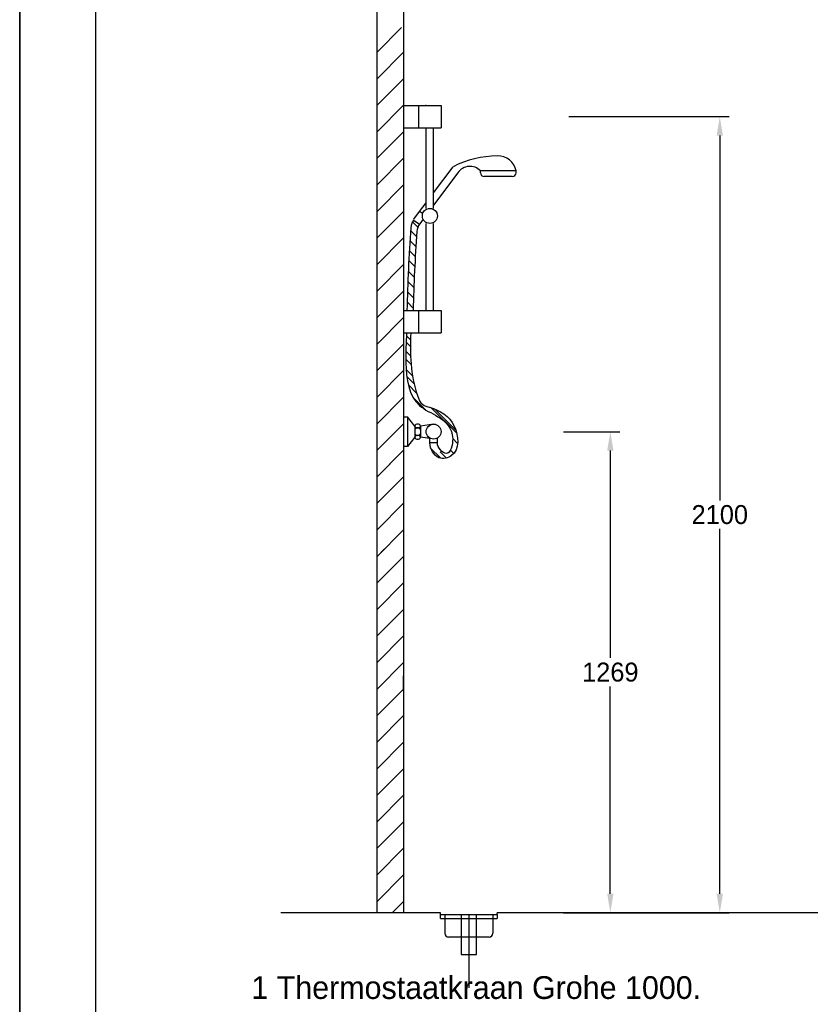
# Model space of a CAD drawing. Extents: x -33748 to 12452, y -14932 to 2888.
# Tile 150 of 194: x -29548 to -27463, y -1039 to 1558. Entities that reach past the tile are written whole.
import ezdxf

# ---------------------------------------------------------------- set-up
doc = ezdxf.new("R2010")
doc.units = 0
doc.header["$LTSCALE"] = 20
doc.linetypes.add('DASHED', pattern=[75, 50, -25])
doc.layers.get('0').update_dxf_attribs({"color": 15, "linetype": 'CONTINUOUS'})
doc.layers.get('DEFPOINTS').update_dxf_attribs({"linetype": 'CONTINUOUS'})
for name, color, linetype in [('00KAD025', 2, 'CONTINUOUS'), ('00KAD070', 5, 'CONTINUOUS'), ('BL$2----', 7, 'CONTINUOUS'), ('LAYER74', 4, 'DASHED'), ('SANITAIR', 7, 'CONTINUOUS'), ('WL$1----', 3, 'CONTINUOUS'), ('WM530----_MAATVOERING', 1, 'CONTINUOUS')]:
    doc.layers.add(name, color=color, linetype=linetype)
doc.dimstyles.new('ISO-25', dxfattribs={"dimscale": 20, "dimtxt": 2.5, "dimasz": 2.5, "dimexe": 1.25, "dimexo": 0.625, "dimtad": 1, "dimtih": 1, "dimdec": 4, "dimtxsty": 'STANDARD', "dimcen": 2.5, "dimazin": 3, "dimtfac": 1, "dimtdec": 4, "dimtmove": 0, "dimatfit": 3, "dimtvp": 1, "dimtolj": 1, "dimtzin": 0})

# ---------------------------------------------------------------- blocks, each defined once
blk = doc.blocks.new('A4-VER')
at = {"layer": '00KAD025', "linetype": 'CONTINUOUS'}
for p, q in [((0, 297), (0, 0)), ((210, 0), (210, 297))]:
    blk.add_line(p, q, dxfattribs=at)
at = {"layer": '00KAD070', "linetype": 'CONTINUOUS'}
blk.add_line((10, 287), (10, 10), dxfattribs=at)
blk = doc.blocks.new('*D69')
at = {"color": 0, "linetype": 'BYBLOCK'}
for p, q in [((-28114.2, 471.7), (-27965.3, 471.7)), ((-27990.3, 421.7), (-27990.3, -125.3)), ((-27990.3, -747.3), (-27990.3, -200.3)), ((-28114.2, -797.3), (-27965.3, -797.3))]:
    blk.add_line(p, q, dxfattribs=at)
for points in [[(-27998.6, 421.7), (-27982, 421.7), (-27990.3, 471.7)], [(-27998.6, -747.3), (-27982, -747.3), (-27990.3, -797.3)]]:
    blk.add_solid(points, dxfattribs=at)
at = {"layer": 'DEFPOINTS', "color": 0, "linetype": 'BYBLOCK'}
for p in [(-28126.7, 471.7), (-27990.3, 471.7), (-28126.7, -797.3)]:
    blk.add_point(p, dxfattribs=at)
at = {"color": 0, "linetype": 'BYBLOCK', "insert": (-27990.3, -162.8), "char_height": 50, "attachment_point": 5}
blk.add_mtext('\\A1;1269', dxfattribs=at)
blk = doc.blocks.new('*D70')
at = {"color": 0, "linetype": 'BYBLOCK'}
for p, q in [((7409.2, 1302.7), (7832, 1302.7)), ((7807, 1252.7), (7807, 290.2)), ((7807, -747.3), (7807, 215.2)), ((7409.2, -797.3), (7832, -797.3))]:
    blk.add_line(p, q, dxfattribs=at)
for points in [[(7798.7, 1252.7), (7815.3, 1252.7), (7807, 1302.7)], [(7798.7, -747.3), (7815.3, -747.3), (7807, -797.3)]]:
    blk.add_solid(points, dxfattribs=at)
at = {"layer": 'DEFPOINTS', "color": 0, "linetype": 'BYBLOCK'}
for p in [(7396.7, 1302.7), (7807, 1302.7), (7396.7, -797.3)]:
    blk.add_point(p, dxfattribs=at)
at = {"color": 0, "linetype": 'BYBLOCK', "insert": (7807, 252.7), "char_height": 50, "attachment_point": 5}
blk.add_mtext('\\A1;2100', dxfattribs=at)

msp = doc.modelspace()

# ---------------------------------------------------------------- linework, layer by layer
at = {"color": 0}
msp.add_line((-28515.74096, 648.83464), (-28529.92082, 663.0145), dxfattribs=at)
at = {"layer": 'LAYER74', "color": 253, "linetype": 'CONTINUOUS'}
for p, q in [((-28605.48549, -797.25418), (-28605.48358, 1581.69685)), ((-28535.48358, 1581.69685), (-28535.48549, -797.25467)), ((-28535.48549, -797.25467), (-28605.48549, -797.25418))]:
    msp.add_line(p, q, dxfattribs=at)
for points in [[(-28540.63198, 1537.6506), (-28605.48354, 1472.74386)], [(-28535.48354, 1472.74386), (-28605.48354, 1402.74386)], [(-28535.48354, 1402.74386), (-28605.48354, 1332.74386)], [(-28535.48354, 1332.74386), (-28605.48354, 1262.74386)], [(-28535.48354, 1262.74386), (-28605.48354, 1192.74386)], [(-28535.48354, 1262.74386), (-28595.63491, 1202.84347)], [(-28535.48354, 1192.74386), (-28605.48354, 1122.74386)], [(-28535.48354, 1122.74386), (-28605.48452, 1052.74386)], [(-28535.48354, 1052.74386), (-28605.48452, 982.74386)], [(-28535.48354, 982.74386), (-28605.48452, 912.74386)], [(-28535.48452, 912.74386), (-28605.48452, 842.74386)], [(-28535.48452, 842.74386), (-28605.48452, 772.74435)], [(-28535.48452, 772.74435), (-28605.48452, 702.74435)], [(-28535.48452, 702.74435), (-28605.48452, 632.74435)], [(-28535.48452, 632.74435), (-28605.48452, 562.74435)], [(-28535.48452, 562.74435), (-28605.48452, 492.74435)], [(-28535.48452, 492.74435), (-28605.48452, 422.74484)], [(-28535.48452, 422.74435), (-28605.48452, 352.74484)], [(-28540.63295, 417.65158), (-28605.48452, 352.74484)], [(-28535.48452, 352.74484), (-28605.48452, 282.74484)], [(-28535.48452, 282.74484), (-28605.48452, 212.74484)], [(-28535.48452, 212.74484), (-28605.48452, 142.74484)], [(-28535.48452, 142.74484), (-28605.48452, 72.74484)], [(-28535.48452, 142.74484), (-28595.63588, 82.84445)], [(-28535.48452, 72.74484), (-28605.48452, 2.74484)], [(-28535.48452, 2.74484), (-28605.48549, -67.25516)], [(-28535.48452, -67.25516), (-28605.48549, -137.25516)], [(-28535.48452, -137.25516), (-28605.48549, -207.25516)], [(-28535.48549, -207.25516), (-28605.48549, -277.25516)], [(-28535.48549, -277.25516), (-28605.48549, -347.25467)], [(-28535.48549, -347.25467), (-28605.48549, -417.25467)], [(-28535.48549, -417.25467), (-28605.48549, -487.25467)], [(-28535.48549, -487.25467), (-28605.48549, -557.25467)], [(-28535.48549, -557.25467), (-28605.48549, -627.25467)], [(-28535.48549, -627.25467), (-28605.48549, -697.25418)], [(-28535.48549, -697.25467), (-28605.48549, -767.25418)], [(-28535.48549, -767.25565), (-28565.33705, -797.25565)]]:
    msp.add_lwpolyline(points, dxfattribs=at)
at = {"layer": 'LAYER74', "color": 7, "linetype": 'CONTINUOUS'}
for points in [[(-28605.48452, 142.74484), (-28585.98452, 162.64523)], [(-28535.48549, -212.25516), (-28535.48549, -177.25516), (-28535.48549, -172.25516)], [(-27835.48549, -797.25467), (-28265.48452, -797.25467)]]:
    msp.add_lwpolyline(points, dxfattribs=at)
at = {"layer": 'SANITAIR'}
for p, q in [((-28535.48386, 1332.39494), (-28436.65345, 1332.39494)), ((-28495.9517, 1332.39494), (-28495.9517, 1273.09669)), ((-28436.65345, 1332.39494), (-28436.65345, 1273.09669)), ((-28535.48386, 1273.09669), (-28436.65345, 1273.09669)), ((-28476.18562, 1060.61131), (-28476.18562, 1273.09669)), ((-28456.41953, 1060.61131), (-28456.41953, 1273.09669)), ((-28456.38323, 1101.83906), (-28404.95116, 1170.41515)), ((-28392.17977, 1154.5002), (-28456.42507, 1068.8398)), ((-28238.99263, 1159.44172), (-28332.88152, 1159.44172)), ((-28332.88152, 1154.5002), (-28332.88152, 1159.44172)), ((-28248.87567, 1144.61716), (-28322.99848, 1144.61716)), ((-28238.99263, 1154.5002), (-28238.99263, 1159.44172)), ((-28493.48094, 1052.37545), (-28476.19653, 1075.42132)), ((-28508.61377, 1032.19834), (-28493.48094, 1052.37545)), ((-28485.46527, 1047.03167), (-28493.48094, 1052.37545)), ((-28497.98479, 1011.09714), (-28512.57722, 1025.68957)), ((-28493.72263, 1018.39762), (-28510.03106, 1029.26991)), ((-28483.95488, 1032.13338), (-28492.85141, 1020.27134)), ((-28476.18562, 791.69318), (-28476.18562, 1021.07915)), ((-28456.41953, 791.69318), (-28456.41953, 1021.07915)), ((-28501.51812, 986.67702), (-28517.06309, 1002.22198)), ((-28503.18547, 960.39091), (-28518.81678, 976.02221)), ((-28504.70566, 933.95763), (-28520.42466, 949.67663)), ((-28506.07633, 907.37484), (-28521.88442, 923.18293)), ((-28507.29506, 878.84295), (-28523.1937, 894.74159)), ((-28508.35935, 851.95377), (-28524.35003, 867.94446)), ((-28509.26659, 824.90755), (-28525.35087, 840.99184)), ((-28510.0141, 797.7016), (-28526.19359, 813.8811)), ((-28535.48386, 791.69318), (-28436.65345, 791.69318)), ((-28495.9517, 791.69318), (-28495.9517, 732.39494)), ((-28436.65345, 791.69318), (-28436.65345, 732.39494)), ((-28535.48386, 732.39494), (-28436.65345, 732.39494)), ((-28517.50737, 696.34809), (-28528.01576, 706.85648)), ((-28517.27958, 714.14265), (-28527.92193, 724.785)), ((-28515.70796, 669.98219), (-28529.76293, 684.03716)), ((-28511.88175, 618.63639), (-28528.06124, 634.81589)), ((-28507.98962, 598.10777), (-28526.95099, 617.06914)), ((-28501.22817, 573.32398), (-28522.86029, 594.9561)), ((-28478.14036, 529.63607), (-28508.15953, 559.65524)), ((-28395.30259, 467.62381), (-28462.45019, 534.77141)), ((-28399.03533, 476.92396), (-28453.77227, 531.66091)), ((-28535.48386, 511.27788), (-28525.60082, 511.27788)), ((-28525.60082, 511.27788), (-28525.60082, 432.21355)), ((-28505.83474, 486.57028), (-28525.60082, 511.27788)), ((-28505.83474, 486.57028), (-28505.83474, 456.92116)), ((-28456.41953, 491.5118), (-28491.01018, 486.57028)), ((-28491.01018, 486.57028), (-28491.01018, 456.92116)), ((-28505.83474, 456.92116), (-28525.60082, 432.21355)), ((-28466.44557, 453.41193), (-28491.01018, 456.92116)), ((-28466.30258, 442.0966), (-28466.30258, 454.49933)), ((-28446.53649, 442.0966), (-28466.30258, 442.0966)), ((-28446.53649, 442.0966), (-28446.53649, 454.67597)), ((-28393.05278, 440.44374), (-28406.09949, 453.49046)), ((-28525.60082, 432.21355), (-28535.48386, 432.21355)), ((-28437.65178, 401.82129), (-28465.1552, 429.3247)), ((-28422.61826, 402.05319), (-28438.79776, 418.23269)), ((-28401.80969, 413.14521), (-28411.88792, 423.22344)), ((-28426.91088, -802.1202), (-28426.91088, -851.40357)), ((-28363.41088, -802.1202), (-28363.41088, -995.26926)), ((-28299.91088, -802.1202), (-28299.91088, -851.40357)), ((-28309.91088, -861.40357), (-28416.91088, -861.40357))]:
    msp.add_line(p, q, dxfattribs=at)
at = {"layer": 'SANITAIR', "color": 1}
for p, q in [((-28438.41088, -802.1202), (-28438.41088, -797.25418)), ((-28438.41088, -812.58095), (-28438.41088, -802.1202)), ((-28438.41088, -802.1202), (-28288.41088, -802.1202)), ((-28288.41088, -802.1202), (-28288.41088, -797.25418)), ((-28288.41088, -802.1202), (-28288.41088, -812.58095)), ((-28438.41088, -812.58095), (-28288.41088, -812.58095))]:
    msp.add_line(p, q, dxfattribs=at)
at = {"layer": 'SANITAIR', "linetype": 'CONTINUOUS'}
msp.add_lwpolyline([(-28383.41088, -802.1202), (-28383.41088, -907.12052), (-28343.41088, -907.12055), (-28343.41088, -802.1202)], dxfattribs=at)
at = {"layer": 'SANITAIR'}
for centre in [(-28466.30258, 1040.84523), (-28456.41953, 471.74572)]:
    msp.add_circle(centre, 19.76608, dxfattribs=at)
for centre, radius, start, end in [((-28286.61867, 939.71446), 259.27859, 90.32768585, 117.15448824), ((-28285.93708, 1151.41175), 47.62627, 9.70665241, 92.60478881), ((-28360.60894, 1133.91053), 37.69153, 42.63862534, 146.88865804), ((-28322.99848, 1154.5002), 9.88304, 180, 270), ((-28248.87567, 1154.5002), 9.88304, 270, 0), ((-28476.98804, 1006.68188), 39.53216, 143.13010235, 175.88588633), ((-28461.22568, 996.55205), 39.53216, 143.13010235, 176.04028206), ((-24051.34011, 688.3517), 4476.61382, 175.88588633, 178.67722407), ((-24034.73602, 690.14886), 4476.61382, 176.04028206, 178.70023185), ((-28498.42246, 483.72951), 7.938, 20.96944705, 159.03055295), ((-28498.42246, 489.41105), 7.938, 200.96944705, 339.03055295), ((-28498.42246, 473.84647), 7.938, 20.96944705, 159.03055295), ((-28498.42246, 469.64497), 7.938, 200.96944705, 339.03055295), ((-28498.42246, 454.08038), 7.938, 20.96944705, 159.03055295), ((-28498.42246, 459.76193), 7.938, 200.96944705, 339.03055295), ((-28416.91088, -851.40357), 10, 180, 270), ((-28309.91088, -851.40357), 10, 270, 0)]:
    msp.add_arc(centre, radius, start, end, dxfattribs=at)
for points, knots in [([(-28527.47596, 732.39494), (-28528.97574, 706.8665), (-28532.92421, 641.62761), (-28518.52652, 543.60783), (-28438.81506, 512.57723), (-28396.0272, 471.25123), (-28416.64315, 395.79004), (-28446.1617, 429.87865), (-28446.53649, 442.0966)], [71.0518161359, 71.0518161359, 71.0518161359, 71.0518161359, 148.9945223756, 267.4295732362, 324.2205339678, 394.219093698, 436.4595232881, 473.1305936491, 473.1305936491, 473.1305936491, 473.1305936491]), ([(-28516.74418, 732.39494), (-28518.68071, 677.48167), (-28518.21977, 613.6924), (-28489.57812, 541.65637), (-28445.47819, 531.77724), (-28391.50851, 499.05571), (-28386.92177, 408.46037), (-28449.79457, 395.19441), (-28465.9871, 426.81248), (-28466.30258, 442.0966)], [69.3516569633, 69.3516569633, 69.3516569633, 69.3516569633, 235.237474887, 262.5872680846, 281.9078817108, 364.0203037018, 441.9733058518, 475.7256909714, 521.5878036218, 521.5878036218, 521.5878036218, 521.5878036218])]:
    msp.add_open_spline(points, degree=3, knots=knots, dxfattribs=at)
msp.add_point((-28477.04611, 1332.39494), dxfattribs=at)
at = {"layer": 'WL$1----', "color": 7}
for p, q in [((-28438.41088, -797.25418), (-28859.08608, -797.25418)), ((-26977.55098, -797.25418), (-28288.41088, -797.25418))]:
    msp.add_line(p, q, dxfattribs=at)

# ---------------------------------------------------------------- block references
at = {"layer": 'BL$2----', "xscale": 20, "yscale": 20, "zscale": 20}
for p in [(-33748.0224, -3051.81975), (-29548.0224, -3051.81975)]:
    msp.add_blockref('A4-VER', p, dxfattribs=at)

# ---------------------------------------------------------------- texts
at = {"layer": 'SANITAIR', "color": 1}
msp.add_text('1 Thermostaatkraan Grohe 1000.', height=60.0000038, dxfattribs=at).set_placement((-28937.1511, -1024.65341))

# ---------------------------------------------------------------- dimensions: what is measured, and where the dimension line sits
at = {"layer": 'WM530----_MAATVOERING'}
dim = msp.add_linear_dim(base=(-27701.57564, 1302.74582), p1=(-28111.90227, -797.25418), p2=(-28111.90227, 1302.74582), angle=90, dimstyle='ISO-25', dxfattribs=at)
dim.commit()
dim.dimension.update_dxf_attribs({"geometry": '*D70', "text_midpoint": (-27701.57564, 252.74582), "insert": (-35508.57815, 0)})
dim = msp.add_linear_dim(base=(-27990.31614, 471.74533), p1=(-28126.73796, -797.25467), p2=(-28126.73796, 471.74533), angle=90, dimstyle='ISO-25', dxfattribs=at)
dim.commit()
dim.dimension.update_dxf_attribs({"geometry": '*D69', "text_midpoint": (-27990.31614, -162.75467)})

doc.saveas('drawing.dxf')
